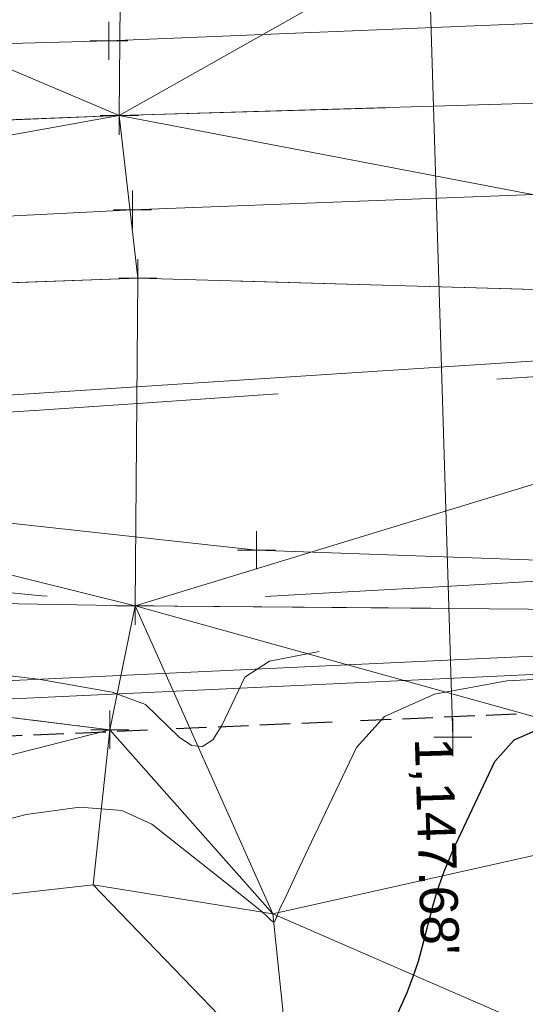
# Model space of a CAD drawing. Extents: x 2312693 to 2320081, y 680305 to 681656.
# Tile 17 of 37: x 2316957 to 2316970, y 681050 to 681076. Entities that reach past the tile are written whole.
import ezdxf
from ezdxf.enums import TextEntityAlignment as Align

# ---------------------------------------------------------------- set-up
doc = ezdxf.new("R2010")
doc.units = 0
doc.header["$MEASUREMENT"] = 0
for name, pattern in [('DGN Style 2', [14.384926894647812, 8.630956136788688, -5.753970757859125]), ('DGN Style 3', [20.138897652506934, 14.38492689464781, -5.753970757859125]), ('DGN Style 5', [10.069448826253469, 4.315478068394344, -5.753970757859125]), ('foex', [0]), ('gasex', [0]), ('grltex', [0]), ('ohelecex', [0]), ('ohteleex', [0]), ('rowex', [4.85, 0.8, -0.375, -0.375, 0.8, -0.3, 0.8, -0.3, 0.8, -0.3]), ('stormlineex', [0]), ('stream', [1.4000000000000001, 0.7, -0.1, 0.1, -0.1, 0.1, -0.1, 0.1, -0.1])]:
    doc.linetypes.add(name, pattern=pattern)
for name, color, linetype, lineweight in [('DR_X_Elev_Flow', 151, 'Continuous', 0), ('DR_X_Storm_Sewer', 151, 'DGN Style 5', 0), ('DT_X_Contour_Major', 132, 'DGN Style 3', 30), ('DT_X_Contour_Minor', 136, 'DGN Style 3', 0), ('DT_X_Terrain_Ground_Line', 92, 'DGN Style 3', 13), ('DT_X_Triangles', 91, 'Continuous', 0), ('HY_X_Water_Edge', 133, 'stream', 0), ('PM_X_Transverse_Line', 7, 'Continuous', 0), ('PV_X_EOP', 7, 'DGN Style 3', 0), ('RD_X_GR_Lt', 97, 'grltex', 0), ('RW_X_Fee_RW', 6, 'rowex', 30), ('SV_X_Top_of_Bank', 97, 'DGN Style 2', 0), ('UT_X_FO', 30, 'foex', 0), ('UT_X_Gas', 40, 'gasex', 0), ('UT_X_Overhead_Electric', 1, 'ohelecex', 0), ('UT_X_Overhead_Telecom', 30, 'ohteleex', 0)]:
    doc.layers.add(name, color=color, linetype=linetype, lineweight=lineweight)
doc.layers.add('SC_Scratch1 (Construction)', color=7, linetype='Continuous', lineweight=0, plot=False)
doc.layers.add('SV_X_Shot_Marker (Construction)', color=40, linetype='Continuous', lineweight=0, transparency=0.5)
doc.styles.add('Style-Arial', font='arial.ttf')

# ---------------------------------------------------------------- blocks, each defined once
blk = doc.blocks.new('SVPT_210')
at = {"layer": 'SV_X_Shot_Marker (Construction)', "transparency": 33554495}
for p, q in [((0, 0.02499999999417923), (0, -0.02500000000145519)), ((-0.02499999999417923, 0), (0.02500000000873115, 0))]:
    blk.add_line(p, q, dxfattribs=at)
blk.add_point((0, 0), dxfattribs=at)
blk = doc.blocks.new('SVPT_211')
at = {"layer": 'SV_X_Shot_Marker (Construction)', "transparency": 33554495}
for p, q in [((0, 0.02500000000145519), (0, -0.02499999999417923)), ((-0.02500000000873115, 7.275957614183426e-12), (0.02499999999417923, 7.275957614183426e-12))]:
    blk.add_line(p, q, dxfattribs=at)
blk.add_point((0, 7.275957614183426e-12), dxfattribs=at)
blk = doc.blocks.new('SVPT_212')
at = {"layer": 'SV_X_Shot_Marker (Construction)', "transparency": 33554495}
for p, q in [((0, 0.02500000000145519), (0, -0.02500000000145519)), ((-0.02499999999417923, 0), (0.02500000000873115, 0))]:
    blk.add_line(p, q, dxfattribs=at)
blk.add_point((0, 0), dxfattribs=at)
blk = doc.blocks.new('SVPT_213')
at = {"layer": 'SV_X_Shot_Marker (Construction)', "transparency": 33554495}
for p, q in [((0, 0.02500000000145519), (0, -0.02499999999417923)), ((-0.02499999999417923, 0), (0.02500000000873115, 0))]:
    blk.add_line(p, q, dxfattribs=at)
blk.add_point((0, 0), dxfattribs=at)
blk = doc.blocks.new('SVPT_261')
at = {"layer": 'SV_X_Shot_Marker (Construction)', "transparency": 33554495}
for p, q in [((0, 0.02499999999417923), (0, -0.02500000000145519)), ((-0.02500000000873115, 0), (0.02499999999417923, 0))]:
    blk.add_line(p, q, dxfattribs=at)
blk.add_point((0, 0), dxfattribs=at)
blk = doc.blocks.new('SVPT_262')
at = {"layer": 'SV_X_Shot_Marker (Construction)', "transparency": 33554495}
for p, q in [((1.455191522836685e-11, 0.02500000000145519), (1.455191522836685e-11, -0.02499999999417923)), ((-0.02499999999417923, 0), (0.02500000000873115, 0))]:
    blk.add_line(p, q, dxfattribs=at)
blk.add_point((1.455191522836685e-11, 0), dxfattribs=at)
blk = doc.blocks.new('PIO_7')
at = {"layer": 'DR_X_Elev_Flow', "lineweight": 13}
for p, q in [((1.455191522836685e-11, 0.02500000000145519), (1.455191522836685e-11, -0.02499999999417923)), ((-0.02499999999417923, 7.275957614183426e-12), (0.02500000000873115, 7.275957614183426e-12))]:
    blk.add_line(p, q, dxfattribs=at)
blk.add_point((1.455191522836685e-11, 7.275957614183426e-12), dxfattribs=at)
blk = doc.blocks.new('*U658', base_point=(2316970.9905, 681325.163, 1161.5595))
at = {"layer": 'DT_X_Contour_Major', "elevation": 1149.999999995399, "flags": 128}
blk.add_lwpolyline([(2316967.939069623, 681052.398697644), (2316968.064426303, 681052.8220670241), (2316968.241708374, 681053.3092065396), (2316968.470915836, 681053.8601161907), (2316968.752048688, 681054.4747959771), (2316969.570970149, 681056.1989689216), (2316970.080659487, 681056.765293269), (2316970.995536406, 681057.1711366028), (2316972.315600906, 681057.4164989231), (2316974.040852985, 681057.5013802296), (2316979.181775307, 681057.5137556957), (2316980.971671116, 681057.446287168), (2316982.485666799, 681057.2345999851), (2316983.723762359, 681056.8786941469), (2316984.685957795, 681056.3785696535), (2316986.883945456, 681054.8526127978), (2316987.609029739, 681054.3533355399), (2316988.135791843, 681053.9999714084), (2316988.464231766, 681053.792520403), (2316988.59434951, 681053.730982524), (2316988.676900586, 681053.7614323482), (2316988.727692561, 681053.7417198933), (2316988.818155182, 681053.6597451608), (2316988.948288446, 681053.5155081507), (2316989.118092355, 681053.3090088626), (2316989.623796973, 681052.6753277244), (2316989.842663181, 681052.4205445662), (2316990.119983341, 681052.131455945), (2316990.455757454, 681051.808061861), (2316990.849985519, 681051.4503623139), (2316991.979198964, 681050.4507562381), (2316992.267443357, 681049.7902238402), (2316992.285266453, 681048.5583312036), (2316992.032668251, 681046.7550783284), (2316991.509648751, 681044.3804652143), (2316988.437908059, 681031.9657634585), (2316984.869384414, 681019.9731589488), (2316984.220534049, 681017.6301362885), (2316983.803350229, 681015.7407559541), (2316983.617832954, 681014.3050179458), (2316983.663982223, 681013.3229222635), (2316984.419900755, 681009.7983078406), (2316981.051812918, 681003.525788), (2316980.397471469, 681002.3519320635), (2316979.877913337, 681001.5185870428), (2316979.493138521, 681001.0257529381), (2316979.243147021, 681000.8734297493), (2316978.756214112, 681000.9212491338), (2316978.33682063, 681000.9516652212), (2316977.443839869, 681001.0070489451), (2316976.077271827, 681001.0874003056), (2316974.237116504, 681001.1927193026), (2316968.698585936, 681001.5068601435), (2316966.890576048, 681001.7496552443), (2316965.620444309, 681002.242434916), (2316964.888190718, 681002.9851991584), (2316964.693815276, 681003.9779479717), (2316964.89265163, 681006.9585909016), (2316965.023823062, 681008.087240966), (2316965.268210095, 681009.2377089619), (2316965.625812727, 681010.4099948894), (2316966.096630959, 681011.6040987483), (2316967.503100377, 681014.8174662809), (2316967.985698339, 681015.8963026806), (2316968.37864016, 681016.7227862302), (2316968.681925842, 681017.2969169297), (2316968.895555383, 681017.6186947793), (2316969.345692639, 681018.1402985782), (2316969.493086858, 681018.6583791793), (2316969.597666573, 681019.8214181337), (2316969.659431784, 681021.6294154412), (2316969.678382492, 681024.0823711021), (2316969.671831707, 681031.4835306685), (2316969.603643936, 681034.1119281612), (2316969.403993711, 681036.4462509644), (2316969.072881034, 681038.4864990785), (2316968.610305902, 681040.2326725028), (2316967.201488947, 681044.4970353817), (2316966.764165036, 681045.9502131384), (2316966.508806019, 681047.1114742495), (2316966.435411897, 681047.980818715), (2316966.543982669, 681048.5582465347), (2316967.076124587, 681049.7088318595), (2316967.263157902, 681050.1353032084), (2316967.425151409, 681050.551778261), (2316967.562105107, 681050.9582570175), (2316967.674018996, 681051.354739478), (2316967.939069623, 681052.398697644)], dxfattribs=at)
at = {"layer": 'DT_X_Contour_Minor', "flags": 128}
for points, elevation in [([(2317151.377676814, 681061.7140082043), (2317151.787205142, 681061.9115703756), (2317151.883347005, 681062.1531900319), (2317151.996260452, 681062.7933794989), (2317152.125945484, 681063.8321387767), (2317152.2724021, 681065.269467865), (2317152.995000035, 681072.9069999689), (2317152.995000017, 681072.9070000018), (2317152.994999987, 681072.9070000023), (2317140.629160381, 681073.3936041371), (2317124.141374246, 681074.0424096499), (2317118.424149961, 681074.257297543), (2317113.638316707, 681074.4153570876), (2317109.783874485, 681074.5165882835), (2317106.860823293, 681074.5609911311), (2317100.307874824, 681074.6036275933), (2317097.741364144, 681074.6154051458), (2317094.956543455, 681074.6187604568), (2317091.953412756, 681074.6136935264), (2317088.731972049, 681074.6002043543), (2317079.850383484, 681074.5530035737), (2317076.788519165, 681074.528666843), (2317074.264117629, 681074.4910572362), (2317072.277178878, 681074.4401747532), (2317070.82770291, 681074.3760193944), (2317067.679050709, 681074.1872412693), (2317066.205779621, 681074.1172073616), (2317064.147455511, 681074.048689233), (2317061.504078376, 681073.9816868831), (2317058.275648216, 681073.916200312), (2317041.844517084, 681073.6141331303), (2317040.836183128, 681074.167571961), (2317040.596179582, 681074.257190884), (2317040.308312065, 681074.2888595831), (2317039.972580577, 681074.2625780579), (2317039.588985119, 681074.1783463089), (2317038.502245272, 681073.8764613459), (2317037.691619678, 681073.7320567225), (2317036.074797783, 681073.5252565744), (2317033.651779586, 681073.2560609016), (2317030.422565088, 681072.9244697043), (2317020.736398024, 681071.9570324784), (2317017.533613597, 681071.631802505), (2317015.189885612, 681071.3816905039), (2317013.70521407, 681071.2066964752), (2317013.079598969, 681071.1068204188), (2317012.556700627, 681070.9406415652), (2317012.334249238, 681070.8761340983), (2317012.059068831, 681070.8072458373), (2317011.731159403, 681070.7339767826), (2317011.350520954, 681070.6563269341), (2317009.451173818, 681070.2837391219), (2316995.305945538, 681068.5284748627), (2316992.597300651, 681068.1905800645), (2316990.533606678, 681067.9291517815), (2316989.114863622, 681067.7441900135), (2316988.34107148, 681067.6356947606), (2316987.137560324, 681067.4483294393), (2316986.671478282, 681067.3828718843), (2316986.175865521, 681067.32702321), (2316985.650722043, 681067.2807834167), (2316985.096047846, 681067.2441525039), (2316983.577542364, 681067.1592819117), (2316982.661688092, 681067.1034167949), (2316981.053004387, 681066.999474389), (2316978.75149125, 681066.8474546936), (2316975.757148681, 681066.6473577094), (2316966.848462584, 681066.0496626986), (2316963.609794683, 681065.8319721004), (2316960.575305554, 681065.6271715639), (2316957.744995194, 681065.4352610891), (2316955.118863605, 681065.2562406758), (2316948.388084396, 681064.7960396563), (2316945.922369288, 681064.6699190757), (2316943.573308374, 681064.6367080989), (2316941.34090165, 681064.6964067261), (2316939.22514912, 681064.849014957), (2316933.738681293, 681065.3798497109), (2316931.630726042, 681065.5599348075), (2316929.421711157, 681065.7020640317), (2316927.11163664, 681065.8062373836), (2316924.700502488, 681065.8724548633), (2316918.136065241, 681065.9984269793), (2316915.523489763, 681066.0210640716), (2316912.609091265, 681065.9944962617), (2316909.392869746, 681065.9187235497), (2316905.874825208, 681065.7937459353), (2316896.090942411, 681065.3948657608), (2316892.575284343, 681065.242782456), (2316889.366222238, 681065.0856926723), (2316886.463756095, 681064.9235964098), (2316883.867885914, 681064.7564936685), (2316877.354360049, 681064.3042110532), (2316874.974875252, 681064.1399383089), (2316872.721565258, 681063.9863320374), (2316870.594430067, 681063.8433922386), (2316868.59346968, 681063.7111189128), (2316863.425808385, 681063.3726120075), (2316861.031691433, 681063.2216362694), (2316857.725086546, 681063.0225892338), (2316853.505993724, 681062.7754709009), (2316848.374412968, 681062.4802812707), (2316833.473547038, 681061.62901386), (2316828.387619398, 681061.3383489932), (2316824.305485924, 681061.1048049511), (2316821.227146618, 681060.9283817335), (2316819.152601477, 681060.8090793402), (2316814.958873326, 681060.5671007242), (2316813.454270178, 681060.4801052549), (2316812.085756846, 681060.4006028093), (2316810.85333333, 681060.3285933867), (2316809.756999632, 681060.2640769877), (2316807.014896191, 681060.1020239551), (2316805.759952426, 681059.9853140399), (2316804.051698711, 681059.7567240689), (2316801.890135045, 681059.4162540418), (2316799.275261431, 681058.9639039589), (2316786.014794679, 681056.5918834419), (2316783.93173628, 681051.9143123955), (2316783.794019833, 681050.9606735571), (2316784.273609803, 681050.1044303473), (2316785.37050619, 681049.3455827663), (2316787.084708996, 681048.6841308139), (2316796.52470373, 681045.824611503)], 1154.000000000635), ([(2317104.114346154, 681060.365361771), (2317114.047789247, 681065.157393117), (2317115.917841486, 681066.1355052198), (2317117.270808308, 681067.0161138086), (2317118.106689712, 681067.7992188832), (2317118.425485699, 681068.4848204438), (2317118.706667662, 681071.4567861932), (2317107.478958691, 681071.8986041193), (2317105.254235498, 681071.9822226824), (2317103.39194119, 681072.043727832), (2317101.892075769, 681072.0831195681), (2317100.754639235, 681072.1003978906), (2317098.204713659, 681072.1169888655), (2317097.206016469, 681072.1215718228), (2317096.122369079, 681072.1228774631), (2317094.953771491, 681072.1209057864), (2317093.700223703, 681072.1156567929), (2317090.244162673, 681072.0972897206), (2317088.478637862, 681072.0534010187), (2317085.774109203, 681071.9355102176), (2317082.130576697, 681071.7436173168), (2317077.548040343, 681071.4777223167), (2317064.075938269, 681070.6699995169), (2317059.41269021, 681070.4005034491), (2317055.527022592, 681070.1978073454), (2317052.418935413, 681070.0619112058), (2317050.088428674, 681069.9928150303), (2317044.910517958, 681069.8976251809), (2317042.949060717, 681069.8386061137), (2317040.948122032, 681069.7329412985), (2317038.907701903, 681069.5806307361), (2317036.827800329, 681069.3816744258), (2317031.228754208, 681068.7889299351), (2317029.082217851, 681068.5389291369), (2317026.841893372, 681068.2334851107), (2317024.507780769, 681067.872597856), (2317022.079880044, 681067.4562673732), (2317015.48042728, 681066.2721284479), (2317013.312063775, 681065.8831513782), (2317011.756562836, 681065.6043243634), (2317010.813924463, 681065.4356474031), (2317010.484148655, 681065.3771204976), (2317010.421896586, 681065.3679154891), (2317010.395983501, 681065.3638731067), (2317010.364933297, 681065.358649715), (2317010.328745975, 681065.3522453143), (2317010.287421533, 681065.3446599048), (2317010.08258753, 681065.3065056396), (2316994.846861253, 681062.9345735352), (2316991.465607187, 681062.4605184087), (2316987.851441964, 681062.0548953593), (2316984.004365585, 681061.7177043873), (2316979.924378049, 681061.4489454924), (2316968.733863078, 681060.8234978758), (2316965.057840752, 681060.6179954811), (2316962.422660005, 681060.4705740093), (2316960.828320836, 681060.3812334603), (2316960.274823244, 681060.3499738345), (2316960.096485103, 681060.3379728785), (2316960.070483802, 681060.3362003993), (2316960.003842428, 681060.331643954), (2316959.406507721, 681060.3858273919), (2316957.664484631, 681060.5517950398), (2316954.777773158, 681060.8295468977), (2316950.746373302, 681061.2190829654), (2316938.469722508, 681062.4068914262), (2316934.287669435, 681062.7995920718), (2316930.948998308, 681063.0868376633), (2316928.453709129, 681063.2686282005), (2316926.801801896, 681063.3449636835), (2316923.521225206, 681063.4079182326), (2316921.543055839, 681063.3918124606), (2316918.068980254, 681063.2962792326), (2316913.098998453, 681063.1213185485), (2316906.633110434, 681062.8669304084), (2316887.396200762, 681062.0826587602), (2316881.071221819, 681061.8244261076), (2316876.523967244, 681061.6379318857), (2316873.754437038, 681061.5231760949), (2316872.762631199, 681061.4801587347), (2316872.488114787, 681061.4610970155), (2316872.387829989, 681061.4541736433), (2316872.292862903, 681061.4476998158), (2316872.203213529, 681061.4416755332), (2316871.901087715, 681061.4218342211), (2316871.68668943, 681061.4089873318), (2316871.206840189, 681061.3811465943), (2316870.46153999, 681061.3383120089), (2316869.450788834, 681061.2804835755), (2316864.114564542, 681060.9756319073), (2316867.286673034, 681060.2984919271), (2316868.589926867, 681060.0202904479), (2316869.199387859, 681059.8901907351), (2316869.780738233, 681059.7660917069), (2316871.293525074, 681059.4431618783), (2316871.869472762, 681059.3202161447), (2316872.462725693, 681059.1935763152), (2316873.07328387, 681059.0632423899), (2316873.70114729, 681058.9292143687), (2316875.398523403, 681058.5668808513), (2316876.251680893, 681058.3184305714), (2316877.53812128, 681057.8448298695), (2316879.257844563, 681057.1460787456), (2316881.410850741, 681056.2221771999), (2316887.72991108, 681053.458239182), (2316889.792326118, 681052.5300546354), (2316891.240275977, 681051.8184545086), (2316892.073760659, 681051.3234388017), (2316892.292780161, 681051.0450075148), (2316891.881119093, 681050.2510251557)], 1152.999999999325), ([(2317052.15143966, 681056.4542996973), (2317047.790371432, 681062.7080878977), (2317047.057313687, 681063.9024736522), (2317046.727169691, 681064.8054359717), (2317046.799939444, 681065.416974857), (2317047.275622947, 681065.7370903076), (2317050.435611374, 681066.5509743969), (2317044.968996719, 681066.2232223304), (2317043.928765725, 681066.1614886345), (2317043.150907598, 681066.1167527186), (2317042.635422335, 681066.0890145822), (2317042.382309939, 681066.0782742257), (2317042.057174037, 681066.0722969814), (2317041.934008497, 681066.0685910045), (2317041.808363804, 681066.0619560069), (2317041.680239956, 681066.0523919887), (2317041.549636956, 681066.0398989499), (2317041.19805675, 681066.0026788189), (2317041.06326956, 681065.98698055), (2317040.922593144, 681065.9678008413), (2317040.776027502, 681065.9451396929), (2317040.623572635, 681065.9189971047), (2317040.20917402, 681065.8446416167), (2317039.48666834, 681065.7335152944), (2317037.629950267, 681065.4559029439), (2317034.639019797, 681065.0118045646), (2317030.513876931, 681064.401220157), (2317018.001212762, 681062.5510136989), (2317013.706949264, 681061.9087944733), (2317010.208656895, 681061.3697916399), (2317007.506335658, 681060.9340051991), (2317005.59998555, 681060.6014351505), (2317001.577680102, 681059.8522035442), (2317000.096285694, 681059.5983129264), (2316998.668831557, 681059.3985647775), (2316997.295317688, 681059.2529590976), (2316995.975744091, 681059.1614958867), (2316992.528801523, 681058.9897839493), (2316991.378550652, 681058.9263504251), (2316990.513004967, 681058.8648338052), (2316989.932164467, 681058.80523409), (2316989.636029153, 681058.747551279), (2316989.225941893, 681058.5962863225), (2316989.066081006, 681058.5642177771), (2316988.894063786, 681058.5814608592), (2316988.709890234, 681058.6480155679), (2316988.513560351, 681058.7638819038), (2316987.973805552, 681059.1386076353), (2316987.344516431, 681059.2604760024), (2316985.861465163, 681059.3450368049), (2316983.524651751, 681059.3922900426), (2316980.334076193, 681059.4022357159), (2316970.687525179, 681059.3790140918), (2316967.494064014, 681059.3120498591), (2316965.148593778, 681059.1285733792), (2316963.651114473, 681058.828584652), (2316963.001626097, 681058.4120836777), (2316962.400311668, 681057.1460647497), (2316962.161269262, 681056.7707519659), (2316961.895127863, 681056.5943278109), (2316961.601887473, 681056.6167922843), (2316961.281548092, 681056.8381453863), (2316960.391177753, 681057.6936051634), (2316959.521971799, 681058.0207855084), (2316957.582131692, 681058.3607317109), (2316954.571657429, 681058.7134437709), (2316950.490549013, 681059.0789216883), (2316928.947230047, 681060.8142723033), (2316928.920927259, 681060.7873410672), (2316928.810275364, 681060.5783860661), (2316928.4895923, 681059.963063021), (2316927.958878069, 681058.9413719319), (2316927.21813267, 681057.5133127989), (2316923.271248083, 681049.9008447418)], 1151.999999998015), ([(2316963.868265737, 681052.2032541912), (2316963.92617104, 681052.3301130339), (2316964.09372298, 681052.6864114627), (2316964.370921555, 681053.2721494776), (2316964.757766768, 681054.0873270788), (2316965.935549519, 681056.5670534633), (2316966.66859089, 681057.3815479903), (2316967.984377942, 681057.965236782), (2316969.882910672, 681058.3181198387), (2316972.364189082, 681058.4401971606), (2316979.75792575, 681058.4579957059), (2316982.248161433, 681058.4192886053), (2316984.173565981, 681058.2898183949), (2316985.534139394, 681058.0695850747), (2316986.329881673, 681057.7585886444), (2316987.698752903, 681056.8082473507), (2316988.171729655, 681056.505201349), (2316988.564006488, 681056.3088193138), (2316988.875583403, 681056.2191012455), (2316989.106460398, 681056.2360471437), (2316989.614532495, 681056.4234548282), (2316989.829042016, 681056.4250534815), (2316990.091516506, 681056.2892936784), (2316990.401955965, 681056.0161754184), (2316990.760360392, 681055.605698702), (2316991.780058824, 681054.3279495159), (2316992.26349846, 681053.8666109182), (2316992.949043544, 681053.4409070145), (2316993.836694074, 681053.0508378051), (2316994.926450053, 681052.6964032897), (2316998.101939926, 681051.7987575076), (2316998.942725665, 681051.1494527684), (2316999.083465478, 681049.8747728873), (2316998.524159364, 681047.9747178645), (2316997.264807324, 681045.4492876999), (2316992.973140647, 681037.8809737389), (2316991.473894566, 681035.0916560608), (2316990.194906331, 681032.3999384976), (2316989.136175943, 681029.805821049), (2316988.297703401, 681027.3093037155), (2316986.355453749, 681020.7820576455), (2316985.774429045, 681018.3779076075), (2316985.488042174, 681016.0608920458), (2316985.496293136, 681013.8310109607), (2316985.799181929, 681011.6882643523), (2316987.900151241, 681001.8920939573), (2316986.75669209, 680999.7625858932), (2316986.226840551, 680999.3942822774), (2316985.127339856, 680999.2020177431), (2316983.458190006, 680999.1857922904), (2316981.219390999, 680999.3456059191), (2316974.489728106, 681000.0064943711), (2316972.172094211, 681000.2295570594), (2316970.266439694, 681000.403078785), (2316968.772764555, 681000.5270595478), (2316967.691068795, 681000.6014993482), (2316965.355852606, 681000.7339508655), (2316964.605836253, 681001.0206531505), (2316964.107199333, 681001.7814213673), (2316963.859941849, 681003.0162555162), (2316963.8640638, 681004.725155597), (2316964.469851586, 681013.8061764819), (2316964.662405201, 681015.7544136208), (2316964.557863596, 681016.280773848), (2316964.161715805, 681017.0248957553), (2316963.473961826, 681017.986779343), (2316962.494601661, 681019.1664246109), (2316959.494166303, 681022.6024942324), (2316958.371850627, 681024.1679242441), (2316957.255230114, 681026.2871620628), (2316956.144304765, 681028.960207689), (2316955.039074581, 681032.1870611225), (2316952.099387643, 681041.5304140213), (2316951.076057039, 681044.6532983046), (2316950.210830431, 681047.0144364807), (2316949.503707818, 681048.6138285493), (2316948.954689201, 681049.4514745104), (2316947.701444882, 681050.6695355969), (2316947.525289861, 681051.1434271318), (2316947.936758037, 681051.6515559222), (2316948.935849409, 681052.1939219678), (2316950.522563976, 681052.7705252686), (2316955.537300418, 681054.3537837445), (2316957.261431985, 681054.8113296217), (2316958.672774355, 681054.9965233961), (2316959.771327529, 681054.909365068), (2316960.557091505, 681054.5498546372), (2316962.235409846, 681053.2280240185), (2316962.791163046, 681052.7889558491), (2316963.199683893, 681052.4631243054), (2316963.460972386, 681052.2505293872), (2316963.575028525, 681052.1511710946), (2316963.682868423, 681052.0371978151), (2316963.719943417, 681052.0034544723), (2316963.750288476, 681051.9877044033), (2316963.773903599, 681051.9899476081), (2316963.790788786, 681052.0101840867), (2316963.826842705, 681052.0881390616), (2316963.839058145, 681052.115235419), (2316963.848664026, 681052.1380582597), (2316963.855660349, 681052.1566075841), (2316963.860047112, 681052.1708833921), (2316963.868265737, 681052.2032541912)], 1150.999999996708)]:
    blk.add_lwpolyline(points, dxfattribs=dict(at, elevation=elevation))
at = {"layer": 'DT_X_Triangles'}
mesh = blk.add_polyface(dxfattribs=at)
corners = [(2316963.738, 681052.197, 1151.032), (2316959.459, 681057.034, 1151.34), (2316959.021, 681052.9639999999, 1150.413), (2316964.224, 681047.5673000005, 1150.428), (2316959.825, 681086.9469999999, 1154.968), (2316984.505999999, 681101.8389999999, 1154.74), (2316959.141, 681100.8489999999, 1154.805), (2316960.12, 681060.287, 1152.99), (2316985.364, 681087.613, 1154.85), (2316959.707, 681073.154, 1154.82), (2316986.84, 681073.9639999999, 1154.512), (2316985.908, 681068.154, 1154.157), (2316960.196, 681068.89, 1154.625), (2316977.867, 681055.3589999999, 1147.718), (2316989.044, 681060.037, 1152.651), (2316989.396, 680994.345100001, 1153.166), (2316962.919, 681000.1705, 1151.729), (2316962.224, 680999.1363999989, 1153.856), (2316964.939999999, 681017.939899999, 1150.779), (2316965.122, 681002.3006999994, 1149.386), (2316979.089, 681000.992600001, 1149.922), (2316989.689, 680997.8283000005, 1151.514), (2316973.034, 681048.154399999, 1148.465), (2316965.973, 681024.835, 1151.684), (2316970.699, 681016.805899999, 1149.539), (2316977.063, 681015.1196999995, 1149.199), (2316977.670723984, 681017.2160271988, 1149.362555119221), (2316972.66, 681025.5264999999, 1148.802), (2316988.012, 681051.217600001, 1148.164), (2316982.464, 681014.241600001, 1149.438), (2316988.495, 681053.2449999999, 1149.806), (2316985.555, 681016.33, 1151.421), (2316994.262999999, 681049.248399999, 1150.548), (2317012.797, 681088.9360000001, 1154.716), (2317006.016, 681052.7949999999, 1151.402), (2317010.384, 681065.3820000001, 1153.005), (2316990.629, 681057.965, 1151.504)]
mesh.append_faces([[corners[k] for k in face] for face in [(0, 1, 2), (3, 0, 2), (4, 5, 6), (0, 7, 1), (8, 4, 9), (10, 8, 9), (11, 10, 9), (12, 11, 9), (8, 5, 4), (13, 14, 7), (0, 13, 7), (11, 12, 7), (14, 11, 7), (15, 16, 17), (16, 18, 17), (19, 18, 16), (20, 19, 16), (21, 20, 16), (15, 21, 16), (22, 13, 0), (3, 22, 0), (23, 22, 3), (18, 23, 3), (24, 23, 18), (19, 24, 18), (25, 24, 19), (20, 25, 19), (24, 22, 23), (25, 26, 24), (27, 22, 24), (26, 27, 24), (26, 13, 27), (13, 22, 27), (28, 26, 25), (29, 28, 25), (20, 29, 25), (28, 13, 26), (30, 14, 13), (28, 30, 13), (21, 29, 20), (21, 31, 29), (32, 28, 29), (31, 32, 29), (8, 33, 5), (10, 33, 8), (34, 32, 31), (14, 35, 11), (32, 30, 28), (36, 14, 30), (32, 36, 30)]])
mesh = blk.add_polyface(dxfattribs=at)
corners = [(2316811.346, 681067.016, 1155.756), (2316810.873, 681080.902, 1155.893), (2316785.598, 681079.0510000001, 1156.333), (2316811.801, 681063.753, 1155.406), (2316785.845, 681063.642, 1156), (2316811.82, 681058.666, 1153.282), (2316842.62, 681096.588, 1155.12), (2316810.197, 681095.243, 1155.493), (2316843.636, 681082.243, 1155.61), (2316843.389, 681068.3650000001, 1155.425), (2316842.597, 681065.494, 1155.391), (2316872.274, 681061.336, 1152.956), (2316837.358747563, 681048.557815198, 1153.379465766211), (2316812.169999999, 681047.215, 1153.748145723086), (2316873.059, 681050.461, 1153.180118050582), (2316872.685, 681066.8709999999, 1155.154), (2316871.323, 681097.605, 1154.961), (2316872.431, 681069.7409999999, 1155.343), (2316871.559, 681083.079, 1155.496), (2316903.947, 681084.5529999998, 1155.326), (2316888.24589837, 681050.2915787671, 1153.115807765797), (2316928.901, 681060.82, 1152.001), (2316905.09, 681068.823, 1155.035), (2316904.65, 681070.863, 1155.093), (2316931.056, 681049.814, 1151.752), (2316929.277, 681086.0769999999, 1155.197), (2316903.106999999, 681099.196, 1154.908), (2316929.881, 681072.0009999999, 1154.944), (2316929.916, 681067.782, 1154.808), (2316960.12, 681060.287, 1152.99), (2316959.459, 681057.034, 1151.34), (2316959.707, 681073.154, 1154.82), (2316959.825, 681086.9469999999, 1154.968), (2316929.521, 681099.954, 1154.908), (2316960.196, 681068.89, 1154.625), (2316964.224, 681047.5673000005, 1150.428), (2316959.021, 681052.9639999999, 1150.413), (2316964.939999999, 681017.939899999, 1150.779), (2316962.224, 680999.1363999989, 1153.856)]
mesh.append_faces([[corners[k] for k in face] for face in [(0, 1, 2), (3, 0, 4), (5, 3, 4), (1, 6, 7), (8, 6, 1), (9, 8, 1), (0, 9, 1), (10, 9, 0), (3, 10, 0), (5, 10, 3), (11, 10, 5), (12, 11, 5), (13, 12, 5), (14, 11, 12), (11, 15, 10), (15, 9, 10), (8, 16, 6), (15, 17, 9), (17, 8, 9), (18, 16, 8), (17, 18, 8), (18, 19, 16), (17, 19, 18), (20, 21, 11), (14, 20, 11), (22, 15, 11), (21, 22, 11), (23, 19, 17), (15, 23, 17), (22, 23, 15), (24, 21, 20), (19, 25, 26), (27, 25, 19), (23, 27, 19), (22, 27, 23), (28, 27, 22), (21, 28, 22), (29, 28, 21), (30, 29, 21), (24, 30, 21), (31, 32, 25), (27, 31, 25), (32, 33, 25), (28, 31, 27), (29, 34, 28), (34, 31, 28), (35, 36, 24), (37, 35, 24), (38, 37, 24), (36, 30, 24)]])
blk = doc.blocks.new('SVPT_586')
at = {"layer": 'SV_X_Shot_Marker (Construction)', "transparency": 33554495}
for p, q in [((0, 0.02500000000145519), (0, -0.02500000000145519)), ((-0.02499999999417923, 0), (0.02500000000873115, 0))]:
    blk.add_line(p, q, dxfattribs=at)
blk.add_point((0, 0), dxfattribs=at)

msp = doc.modelspace()

# ---------------------------------------------------------------- linework, layer by layer
at = {"layer": 'DR_X_Storm_Sewer', "linetype": 'stormlineex', "ltscale": 60}
msp.add_line((2316966.559, 681118.927, 1147.863), (2316968.467, 681056.84, 1147.675), dxfattribs=at)
at = {"layer": 'HY_X_Water_Edge', "extrusion": (0.02129907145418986, -0.002638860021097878, 0.9997696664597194), "elevation": 48702.9457023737, "flags": 128}
msp.add_lwpolyline([(960772.0902575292, -2215104.096302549), (960772.0902575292, -2215073.297567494)], dxfattribs=at)
at = {"layer": 'PM_X_Transverse_Line'}
msp.add_polyline3d([(2317263.205, 681089.054, 1158.431), (2317230.97, 681087.815, 1157.571), (2317207.423, 681086.36, 1157.054), (2317179.505, 681085.179, 1156.423), (2317152.327, 681083.914, 1155.919), (2317121.918, 681082.279, 1155.392), (2317095.248, 681081.1309999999, 1155.003), (2317068.99, 681079.7119999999, 1154.486), (2317040.951, 681078.467, 1154.389), (2317012.911, 681077.222, 1154.292), (2316986.657, 681076.23, 1154.591), (2316959.431, 681075.1159999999, 1154.846), (2316929.278, 681074.3029999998, 1155.004), (2316905.103, 681073.321, 1155.167), (2316872.044, 681071.583, 1155.383), (2316843.656, 681070.495, 1155.519), (2316811.149, 681068.9149999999, 1155.792), (2316786.008, 681068.1799999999, 1156.252), (2316756.944, 681066.46, 1156.971), (2316727.502, 681065.298, 1158.076)], dxfattribs=at)
at = {"layer": 'PV_X_EOP'}
msp.add_polyline3d([(2317263.014, 681086.277, 1158.321), (2317231.592, 681084.904, 1157.54), (2317207.658, 681083.968, 1157.037), (2317180.451, 681082.4, 1156.4), (2317152.008, 681081.385, 1155.872), (2317121.962, 681079.682, 1155.376), (2317095.028, 681078.618, 1154.963), (2317069.639, 681077.439, 1154.413), (2317040.669, 681075.983, 1154.032), (2317013.293, 681074.914, 1154.171), (2316986.84, 681073.9639999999, 1154.512), (2316959.707, 681073.154, 1154.82), (2316929.881, 681072.0009999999, 1154.944), (2316904.65, 681070.863, 1155.093), (2316872.431, 681069.7409999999, 1155.343), (2316843.389, 681068.365, 1155.425), (2316811.346, 681067.016, 1155.756), (2316785.876, 681066.1429999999, 1156.184), (2316757.953, 681063.884, 1156.866), (2316728.187, 681063.1559999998, 1157.978)], dxfattribs=at)
at = {"layer": 'RD_X_GR_Lt'}
msp.add_polyline3d([(2317210.896, 681082.029, 1156.838), (2317180.575, 681080.166, 1156.195), (2317151.562, 681079.3299999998, 1155.811), (2317121.997, 681077.243, 1155.119), (2317094.748, 681076.4149999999, 1154.71), (2317069.365, 681075.264, 1154.299), (2317040.239, 681073.516, 1154.008), (2317013.521, 681072.5179999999, 1154.093), (2316985.501, 681071.651, 1154.503), (2316960.052, 681070.6849999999, 1154.778), (2316929.964, 681069.162, 1154.912), (2316905.095, 681068.815, 1155.032), (2316872.766, 681066.852, 1155.152), (2316842.527, 681065.4569999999, 1155.373), (2316811.642, 681063.765, 1155.419), (2316785.835, 681063.593, 1156.005), (2316757.734, 681062.141, 1156.598)], dxfattribs=at)
at = {"layer": 'RW_X_Fee_RW'}
msp.add_line((2316363.668008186, 681031.0066609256), (2317595.834, 681084.736, 1172.83), dxfattribs=at)
at = {"layer": 'SV_X_Top_of_Bank', "extrusion": (0.01071169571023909, -0.1086011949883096, 0.9940276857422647), "elevation": -47999.28526769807, "flags": 128}
msp.add_lwpolyline([(2372672.74399479, 447781.8911715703), (2372650.982397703, 447778.6472798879), (2372622.222612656, 447781.7537185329)], dxfattribs=at)
at = {"layer": 'SV_X_Top_of_Bank'}
msp.add_polyline3d([(2317210.895, 681082.113, 1156.834), (2317180.497, 681079.0889999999, 1155.888), (2317151.591, 681079.323, 1155.802), (2317121.977, 681077.263, 1155.12), (2317094.753, 681076.4199999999, 1154.712), (2317068.778, 681075.26, 1154.305), (2317040.255, 681073.517, 1153.982), (2317013.5, 681070.65, 1153.973), (2316985.908, 681068.154, 1154.157), (2316960.196, 681068.89, 1154.625), (2316929.916, 681067.782, 1154.808), (2316905.09, 681068.823, 1155.035), (2316872.685, 681066.8709999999, 1155.154), (2316842.597, 681065.494, 1155.391), (2316811.801, 681063.753, 1155.406), (2316785.845, 681063.642, 1156), (2316727.98, 681061.163, 1157.724)], dxfattribs=at)
at = {"layer": 'UT_X_FO'}
msp.add_polyline3d([(2316554.381, 681051.7306000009, 1166.549), (2316593.493, 681053.0956999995, 1163.803), (2316669.115, 681054.3128000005, 1159.044), (2316723.44, 681057.749100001, 1156.842), (2316758.69, 681059.0441999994, 1155.792), (2316794.083, 681059.7783000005, 1154.64), (2316839.849, 681062.8404999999, 1154.624), (2316879.149, 681064.8216999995, 1154.51), (2316919.024, 681066.4358000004, 1154.382), (2316955.773, 681065.7478000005, 1154.136), (2316982.611, 681067.494899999, 1153.988), (2317022.67, 681069.725100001, 1153.547), (2317055.052999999, 681071.8741999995, 1153.304), (2317089.918, 681073.0753000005, 1153.653), (2317131.462, 681074.8985, 1154.325), (2317185.885, 681078.0836999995, 1155.54), (2317256.249, 681083.071100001, 1157.587), (2317295.809, 681086.635399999, 1159.317), (2317343.549, 681088.866600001, 1161.505), (2317398.952, 681091.6798000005, 1164.233), (2317453.311, 681093.614, 1166.862), (2317506.45, 681096.3951999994, 1169.46), (2317551.219, 681098.1993000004, 1170.757), (2317596.448, 681100.3325, 1171.721)], dxfattribs=at)
at = {"layer": 'UT_X_Gas'}
msp.add_polyline3d([(2316714.317, 681054.464899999, 1156.441), (2316756.194, 681057.636100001, 1155.305), (2316791.315, 681058.5251999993, 1153.989), (2316844.566, 681061.865399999, 1153.857), (2316879.93, 681063.608600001, 1153.844), (2316924.197, 681062.1865, 1153.489), (2316954.307, 681062.7324999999, 1153.303), (2316963.309, 681061.747399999, 1153.422), (2316983.217, 681061.0363999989, 1152.538), (2317001.802, 681061.015399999, 1151.723), (2317024.753, 681066.9468999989, 1152.891), (2317056.145, 681069.0669999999, 1152.551), (2317092.056, 681070.8071999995, 1152.52), (2317121.978, 681072.3513000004, 1153.581), (2317176.981, 681075.4855, 1154.813), (2317232.121, 681078.3408000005, 1155.972), (2317286.823, 681081.449, 1157.273), (2317342.689, 681083.7711999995, 1159.866), (2317399.435, 681085.2193000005, 1162.33), (2317451.494, 681088.0395, 1164.893), (2317506.144, 681090.5536999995, 1166.913), (2317599.255, 681094.800100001, 1171.444)], dxfattribs=at)
at = {"layer": 'UT_X_Overhead_Electric'}
msp.add_polyline3d([(2316464.832125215, 681038.5363397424, 1168.95161775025), (2316728.307961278, 681048.0463524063, 1167.829880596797), (2316892.922, 681055.333, 1165.361), (2317075.532, 681063.874, 1162.386), (2317259.863, 681072.2779999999, 1157.169), (2317525.251844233, 681084.1101487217, 1171.451602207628)], dxfattribs=at)
at = {"layer": 'UT_X_Overhead_Telecom'}
msp.add_polyline3d([(2316464.784085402, 681038.0542652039, 1153.580935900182), (2316728.179506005, 681047.5608389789, 1152.459557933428), (2316892.703829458, 681054.8436793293, 1149.992017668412), (2317075.212162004, 681063.3803687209, 1147.018659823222), (2317260.080166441, 681071.8069354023, 1141.786523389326), (2317526.097624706, 681083.6671103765, 1156.102956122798)], dxfattribs=at)

# ---------------------------------------------------------------- block references
at = {"layer": 'DR_X_Elev_Flow', "lineweight": 13, "xscale": 20, "yscale": 20, "zscale": 20}
msp.add_blockref('PIO_7', (2316968.467, 681056.84, 1147.675), dxfattribs=at)
at = {"layer": 'DT_X_Terrain_Ground_Line'}
msp.add_blockref('*U658', (2316970.9905, 681325.163, 1161.5595), dxfattribs=at)
at = {"layer": 'SV_X_Shot_Marker (Construction)', "transparency": 33554495, "xscale": 20, "yscale": 20, "zscale": 20}
for name, p in [('SVPT_213', (2316959.431, 681075.1159999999, 1154.846)), ('SVPT_212', (2316959.707, 681073.154, 1154.82)), ('SVPT_211', (2316960.052, 681070.6849999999, 1154.778)), ('SVPT_210', (2316960.196, 681068.89, 1154.625)), ('SVPT_586', (2316963.309, 681061.747399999, 1153.422)), ('SVPT_261', (2316960.12, 681060.287, 1152.99)), ('SVPT_262', (2316959.459, 681057.034, 1151.34))]:
    msp.add_blockref(name, p, dxfattribs=at)

# ---------------------------------------------------------------- texts
at = {"layer": 'SC_Scratch1 (Construction)', "color": 151, "lineweight": 0, "style": 'Style-Arial'}
msp.add_text("1,147.68'", height=1, rotation=271.7602066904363, dxfattribs=at).set_placement((2316968.467, 681056.84, 1147.675), align=Align.TOP_LEFT)

doc.saveas('drawing.dxf')
